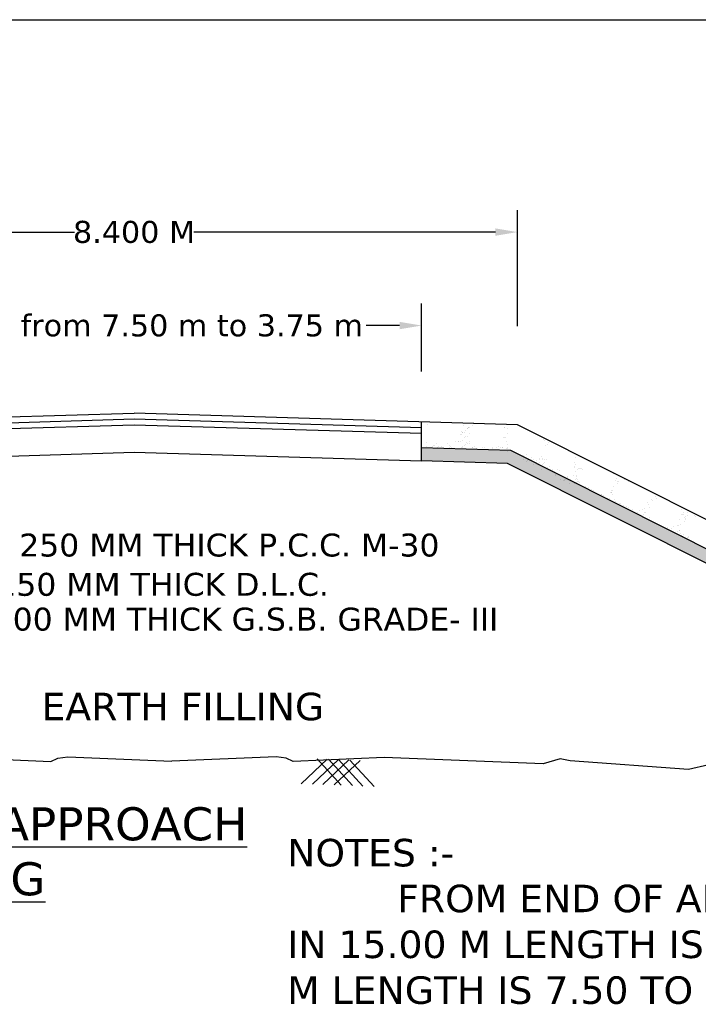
# Model space of a CAD drawing. Header units: inches. Extents: x -3872829669 to -3872768585, y -6658097132 to -6658060350.
# Tile 6 of 7: x -3872800506 to -3872785700, y -6658081841 to -6658060350. Entities that reach past the tile are written whole.
import ezdxf

# ---------------------------------------------------------------- set-up
doc = ezdxf.new("R2010")
doc.units = ezdxf.units.IN
doc.header["$MEASUREMENT"] = 0
doc.header["$PDMODE"] = 2
for name, color, linetype in [('CHNGE', 7, 'Continuous'), ('TEX', 7, 'Continuous'), ('TEXT', 7, 'Continuous')]:
    doc.layers.add(name, color=color, linetype=linetype)
doc.styles.get("Standard").update_dxf_attribs({"font": 'verdana.ttf', "height": 480})
doc.dimstyles.new('ISO-25--------1', dxfattribs={"dimtxt": 240, "dimasz": 480, "dimexe": 480, "dimexo": 480, "dimgap": 0.02, "dimtad": 0, "dimtih": 1, "dimtoh": 1, "dimdec": 0, "dimlfac": 8, "dimdsep": 46, "dimtxsty": 'Standard', "dimcen": 192, "dimclrd": 1, "dimclre": 1, "dimclrt": 1, "dimadec": 0, "dimazin": 0, "dimtfac": 1, "dimtdec": 0, "dimtmove": 2, "dimatfit": 3, "dimfxl": 300, "dimarcsym": 0})

# ---------------------------------------------------------------- blocks, each defined once
blk = doc.blocks.new('*D49')
at = {"color": 0, "lineweight": -2, "ltscale": 20, "transparency": 16777216}
for p, q in [((-3872806377.235899, -6658067039.707215), (-3872806377.235899, -6658064505.601197)), ((-3872789646.235899, -6658067039.707215), (-3872789646.235899, -6658064505.601197)), ((-3872805897.235899, -6658064985.601197), (-3872799313.622924, -6658064985.601197)), ((-3872790126.235899, -6658064985.601197), (-3872796709.848874, -6658064985.601197))]:
    blk.add_line(p, q, dxfattribs=at)
at = {"color": 0, "ltscale": 20, "transparency": 16777216}
for points in [[(-3872805897.235899, -6658064905.601197), (-3872805897.235899, -6658065065.601197), (-3872806377.235899, -6658064985.601197)], [(-3872790126.235899, -6658064905.601197), (-3872790126.235899, -6658065065.601197), (-3872789646.235899, -6658064985.601197)]]:
    blk.add_solid(points, dxfattribs=at)
at = {"layer": 'Defpoints', "color": 0, "ltscale": 20, "transparency": 16777216}
for p in [(-3872789646.235899, -6658064985.601197), (-3872806377.235899, -6658067519.707215), (-3872789646.235899, -6658067519.707215)]:
    blk.add_point(p, dxfattribs=at)
at = {"color": 0, "ltscale": 20, "transparency": 16777216, "insert": (-3872798011.735899, -6658064985.601197), "char_height": 480, "attachment_point": 5}
blk.add_mtext('8.400 M', dxfattribs=at)
blk = doc.blocks.new('*D50')
at = {"color": 0, "lineweight": -2, "ltscale": 20, "transparency": 16777216}
for p, q in [((-3872804285.860899, -6658068031.383977), (-3872804285.860899, -6658066545.907395)), ((-3872791737.610899, -6658068031.383977), (-3872791737.610899, -6658066545.907395)), ((-3872803805.860899, -6658067025.907395), (-3872803073.837833, -6658067025.907395)), ((-3872792217.610899, -6658067025.907395), (-3872792949.633965, -6658067025.907395))]:
    blk.add_line(p, q, dxfattribs=at)
at = {"color": 0, "ltscale": 20, "transparency": 16777216}
for points in [[(-3872803805.860899, -6658066945.907395), (-3872803805.860899, -6658067105.907395), (-3872804285.860899, -6658067025.907395)], [(-3872792217.610899, -6658066945.907395), (-3872792217.610899, -6658067105.907395), (-3872791737.610899, -6658067025.907395)]]:
    blk.add_solid(points, dxfattribs=at)
at = {"layer": 'Defpoints', "color": 0, "ltscale": 20, "transparency": 16777216}
for p in [(-3872791737.610899, -6658067025.907395), (-3872804285.860899, -6658068511.383977), (-3872791737.610899, -6658068511.383977)]:
    blk.add_point(p, dxfattribs=at)
at = {"color": 0, "ltscale": 20, "transparency": 16777216, "insert": (-3872798011.735899, -6658067025.907395), "char_height": 480, "attachment_point": 5}
blk.add_mtext('Varible from 7.50 m to 3.75 m', dxfattribs=at)

msp = doc.modelspace()

# ---------------------------------------------------------------- hatches: boundary and pattern name
at = {"layer": 'CHNGE'}
h = msp.add_hatch(dxfattribs=at)
h.set_pattern_fill('AR-SAND', color=0, scale=167.31, style=0)
h.set_pattern_definition([(142.5, (-3877192465.33, -6688419133.2), (10.5394187, 322.3768848), [0, -254.3112, 0, -284.427, 0, -271.87875]), (172.5, (-3877192465.33, -6688419133.2), (-296.1013406, 472.173258), [0, -137.1942, 0, -229.2147, 0, -87.83775]), (212.5, (-3877192259.54, -6688419133.2), (-521.027075, 0.9468162), [0, -83.655, 0, -301.158, 0, -393.1785]), (222.5, (-3877192259.54, -6688419133.2), (-502.955042, 146.843899), [0, -41.8275, 0, -197.4258, 0, -225.8685])])
h.paths.add_polyline_path([(-3872789860.684691, -6658070037.181791), (-3872791737.610899, -6658069980.874003), (-3872791737.610899, -6658069696.319046), (-3872789789.201761, -6658069754.771315), (-3872776933.902162, -6658076217.521439), (-3872777443.67458, -6658076279.590457)])

# ---------------------------------------------------------------- linework, layer by layer
at = {"layer": 'CHNGE', "color": 0}
for p, q in [((-3872806377.235899, -6658069189.950372), (-3872798011.735899, -6658068938.985372)), ((-3872789646.235899, -6658069189.950372), (-3872798011.735899, -6658068938.985372)), ((-3872804285.860899, -6658069252.691621), (-3872798011.735899, -6658069064.467874)), ((-3872804285.860899, -6658069378.174125), (-3872798011.735899, -6658069189.950372)), ((-3872798011.735899, -6658069064.467874), (-3872791737.610899, -6658069252.691621)), ((-3872798011.735899, -6658069189.950372), (-3872791737.610899, -6658069378.174125)), ((-3872791737.610899, -6658069980.874015), (-3872791737.610899, -6658069127.209123)), ((-3872791618.6397, -6658069178.114045), (-3872791618.6397, -6658069178.114045)), ((-3872791582.143258, -6658069135.651458), (-3872791582.143258, -6658069135.651458)), ((-3872790833.665599, -6658069201.461984), (-3872790833.665599, -6658069201.461984)), ((-3872790741.167754, -6658069265.646319), (-3872790741.167754, -6658069265.646319)), ((-3872790708.164486, -6658069255.393151), (-3872790708.164486, -6658069255.393151)), ((-3872790705.890799, -6658069243.172421), (-3872790705.890799, -6658069243.172421)), ((-3872790692.745253, -6658069241.264024), (-3872790692.745253, -6658069241.264024)), ((-3872790619.668612, -6658069200.435609), (-3872790619.668612, -6658069200.435609)), ((-3872790613.937972, -6658069167.858968), (-3872790613.937972, -6658069167.858968)), ((-3872790609.481389, -6658069164.966752), (-3872790609.481389, -6658069164.966752)), ((-3872789938.397214, -6658069256.795596), (-3872789938.397214, -6658069256.795596)), ((-3872789924.350186, -6658069244.592647), (-3872789924.350186, -6658069244.592647)), ((-3872789870.386972, -6658069265.749312), (-3872789870.386972, -6658069265.749312)), ((-3872776079.017054, -6658076010.603957), (-3872789646.235899, -6658069189.950372)), ((-3872790879.626369, -6658069412.509019), (-3872790879.626369, -6658069412.509019)), ((-3872790868.164796, -6658069346.55236), (-3872790868.164796, -6658069346.55236)), ((-3872790864.207133, -6658069398.379895), (-3872790864.207133, -6658069398.379895)), ((-3872790848.237567, -6658069353.608228), (-3872790848.237567, -6658069353.608228)), ((-3872790838.935308, -6658069362.650424), (-3872790838.935308, -6658069362.650424)), ((-3872790808.729905, -6658069475.126992), (-3872790808.729905, -6658069475.126992)), ((-3872790804.694423, -6658069359.340793), (-3872790804.694423, -6658069359.340793)), ((-3872790780.94327, -6658069322.08262), (-3872790780.94327, -6658069322.08262)), ((-3872790773.452951, -6658069452.653089), (-3872790773.452951, -6658069452.653089)), ((-3872790738.055989, -6658069440.057849), (-3872790738.055989, -6658069440.057849)), ((-3872790732.786278, -6658069278.869405), (-3872790732.786278, -6658069278.869405)), ((-3872790691.067555, -6658069374.300057), (-3872790691.067555, -6658069374.300057)), ((-3872789947.516553, -6658069472.1904), (-3872789947.516553, -6658069472.1904)), ((-3872789938.31269, -6658069461.529872), (-3872789938.31269, -6658069461.529872)), ((-3872789903.973413, -6658069477.922967), (-3872789903.973413, -6658069477.922967)), ((-3872789855.048826, -6658069385.232598), (-3872789855.048826, -6658069385.232598)), ((-3872789071.095204, -6658069491.502595), (-3872789071.095204, -6658069491.502595)), ((-3872789789.201761, -6658069754.771321), (-3872791737.610899, -6658069696.319047)), ((-3872791622.555713, -6658069660.71354), (-3872791622.555713, -6658069660.71354)), ((-3872791621.215076, -6658069588.546208), (-3872791621.215076, -6658069588.546208)), ((-3872791520.867482, -6658069698.245601), (-3872791520.867482, -6658069698.245601)), ((-3872791508.389517, -6658069675.120305), (-3872791508.389517, -6658069675.120305)), ((-3872791474.02765, -6658069653.318803), (-3872791474.02765, -6658069653.318803)), ((-3872791458.608416, -6658069639.189679), (-3872791458.608416, -6658069639.189679)), ((-3872791402.240492, -6658069591.339286), (-3872791402.240492, -6658069591.339286)), ((-3872791397.319129, -6658069683.660848), (-3872791397.319129, -6658069683.660848)), ((-3872791362.042176, -6658069661.18695), (-3872791362.042176, -6658069661.18695)), ((-3872791294.392535, -6658069674.093934), (-3872791294.392535, -6658069674.093934)), ((-3872791176.29727, -6658069599.479583), (-3872791176.29727, -6658069599.479583)), ((-3872791136.805593, -6658069684.134257), (-3872791136.805593, -6658069684.134257)), ((-3872791123.867033, -6658069636.314355), (-3872791123.867033, -6658069636.314355)), ((-3872791101.528639, -6658069661.660359), (-3872791101.528639, -6658069661.660359)), ((-3872791075.417951, -6658069676.887008), (-3872791075.417951, -6658069676.887008)), ((-3872790993.377392, -6658069551.095601), (-3872790993.377392, -6658069551.095601)), ((-3872790935.726946, -6658069556.033031), (-3872790935.726946, -6658069556.033031)), ((-3872790925.367152, -6658069560.049312), (-3872790925.367152, -6658069560.049312)), ((-3872790881.824008, -6658069565.781877), (-3872790881.824008, -6658069565.781877)), ((-3872790876.292055, -6658069684.607663), (-3872790876.292055, -6658069684.607663)), ((-3872790849.474726, -6658069685.027308), (-3872790849.474726, -6658069685.027308)), ((-3872790844.205019, -6658069523.838868), (-3872790844.205019, -6658069523.838868)), ((-3872790841.015098, -6658069662.133765), (-3872790841.015098, -6658069662.133765)), ((-3872790799.610726, -6658069643.046832), (-3872790799.610726, -6658069643.046832)), ((-3872790784.191492, -6658069628.91771), (-3872790784.191492, -6658069628.91771)), ((-3872790768.197141, -6658069580.741141), (-3872790768.197141, -6658069580.741141)), ((-3872790743.325698, -6658069601.246289), (-3872790743.325698, -6658069601.246289)), ((-3872790700.927629, -6658069552.620439), (-3872790700.927629, -6658069552.620439)), ((-3872790700.186896, -6658069589.694861), (-3872790700.186896, -6658069589.694861)), ((-3872790635.477742, -6658069684.000939), (-3872790635.477742, -6658069684.000939)), ((-3872790615.778519, -6658069685.081073), (-3872790615.778519, -6658069685.081073)), ((-3872790580.501563, -6658069662.607175), (-3872790580.501563, -6658069662.607175)), ((-3872790532.713972, -6658069702.339662), (-3872790532.713972, -6658069702.339662)), ((-3872790416.503157, -6658069686.794015), (-3872790416.503157, -6658069686.794015)), ((-3872790355.264979, -6658069685.554482), (-3872790355.264979, -6658069685.554482)), ((-3872790197.972587, -6658069699.464334), (-3872790197.972587, -6658069699.464334)), ((-3872790190.559933, -6658069694.934318), (-3872790190.559933, -6658069694.934318)), ((-3872790094.751443, -6658069686.027888), (-3872790094.751443, -6658069686.027888)), ((-3872790059.474487, -6658069663.55399), (-3872790059.474487, -6658069663.55399)), ((-3872790024.646138, -6658069678.631486), (-3872790024.646138, -6658069678.631486)), ((-3872789981.102994, -6658069684.364051), (-3872789981.102994, -6658069684.364051)), ((-3872789976.562948, -6658069693.907947), (-3872789976.562948, -6658069693.907947)), ((-3872789893.672796, -6658069557.926667), (-3872789893.672796, -6658069557.926667)), ((-3872789873.716283, -6658069706.196815), (-3872789873.716283, -6658069706.196815)), ((-3872789867.476126, -6658069699.32331), (-3872789867.476126, -6658069699.32331)), ((-3872789858.467683, -6658069619.293595), (-3872789858.467683, -6658069619.293595)), ((-3872789858.297049, -6658069692.067687), (-3872789858.297049, -6658069692.067687)), ((-3872789071.010227, -6658069514.132888), (-3872789071.010227, -6658069514.132888)), ((-3872789054.040655, -6658069535.906709), (-3872789054.040655, -6658069535.906709)), ((-3872789039.790289, -6658069636.025878), (-3872789039.790289, -6658069636.025878)), ((-3872789002.415739, -6658069514.7315), (-3872789002.415739, -6658069514.7315)), ((-3872788996.434025, -6658069611.875562), (-3872788996.434025, -6658069611.875562)), ((-3872788964.158898, -6658069585.269998), (-3872788964.158898, -6658069585.269998)), ((-3872788814.53916, -6658069616.569947), (-3872788814.53916, -6658069616.569947)), ((-3872804285.860899, -6658069980.874015), (-3872798011.735899, -6658069792.650268)), ((-3872798011.735899, -6658069792.650268), (-3872791737.610899, -6658069980.874015)), ((-3872791452.857241, -6658069707.199317), (-3872791452.857241, -6658069707.199317)), ((-3872791207.130896, -6658069712.611627), (-3872791207.130896, -6658069712.611627)), ((-3872790872.38951, -6658069709.736302), (-3872790872.38951, -6658069709.736302)), ((-3872790548.133206, -6658069716.468783), (-3872790548.133206, -6658069716.468783)), ((-3872789863.737391, -6658069780.482039), (-3872789863.737391, -6658069780.482039)), ((-3872776834.227688, -6658076267.630837), (-3872789789.201761, -6658069754.771321)), ((-3872789522.946981, -6658069863.980458), (-3872789522.946981, -6658069863.980458)), ((-3872789455.336363, -6658069847.667487), (-3872789455.336363, -6658069847.667487)), ((-3872789345.775389, -6658069912.203828), (-3872789345.775389, -6658069912.203828)), ((-3872789120.52426, -6658069892.747903), (-3872789120.52426, -6658069892.747903)), ((-3872788381.710702, -6658069911.150428), (-3872788381.710702, -6658069911.150428)), ((-3872789860.684691, -6658070037.181798), (-3872791737.610899, -6658069980.874015)), ((-3872777628.820455, -6658076186.512008), (-3872789860.684691, -6658070037.181798)), ((-3872789515.519553, -6658069939.754838), (-3872789515.519553, -6658069939.754838)), ((-3872789443.040423, -6658069991.36692), (-3872789443.040423, -6658069991.36692)), ((-3872789429.458033, -6658069975.463981), (-3872789429.458033, -6658069975.463981)), ((-3872789412.783165, -6658069955.087308), (-3872789412.783165, -6658069955.087308)), ((-3872789400.916567, -6658069940.754966), (-3872789400.916567, -6658069940.754966)), ((-3872789332.322079, -6658069941.353578), (-3872789332.322079, -6658069941.353578)), ((-3872789305.846859, -6658070048.854712), (-3872789305.846859, -6658070048.854712)), ((-3872789288.404878, -6658069941.736836), (-3872789288.404878, -6658069941.736836)), ((-3872789228.646059, -6658069981.198281), (-3872789228.646059, -6658069981.198281)), ((-3872789184.489493, -6658070033.594193), (-3872789184.489493, -6658070033.594193)), ((-3872789173.80189, -6658069942.736962), (-3872789173.80189, -6658069942.736962)), ((-3872789170.907101, -6658070017.691251), (-3872789170.907101, -6658070017.691251)), ((-3872789154.153763, -6658069923.808572), (-3872789154.153763, -6658069923.808572)), ((-3872789106.110763, -6658070053.377088), (-3872789106.110763, -6658070053.377088)), ((-3872789105.207403, -6658069943.33558), (-3872789105.207403, -6658069943.33558)), ((-3872789097.56217, -6658069931.815372), (-3872789097.56217, -6658069931.815372)), ((-3872789079.492583, -6658070044.18154), (-3872789079.492583, -6658070044.18154)), ((-3872789061.290199, -6658069943.718835), (-3872789061.290199, -6658069943.718835)), ((-3872789047.217457, -6658070017.575976), (-3872789047.217457, -6658070017.575976)), ((-3872789010.963288, -6658069957.284244), (-3872789010.963288, -6658069957.284244)), ((-3872788996.549788, -6658070117.91343), (-3872788996.549788, -6658070117.91343)), ((-3872788937.053642, -6658070108.682826), (-3872788937.053642, -6658070108.682826)), ((-3872788400.01571, -6658070019.302285), (-3872788400.01571, -6658070019.302285)), ((-3872788394.84534, -6658070125.772092), (-3872788394.84534, -6658070125.772092)), ((-3872788390.964857, -6658070100.697858), (-3872788390.964857, -6658070100.697858)), ((-3872788386.064854, -6658070067.829909), (-3872788386.064854, -6658070067.829909)), ((-3872789112.686032, -6658070158.020875), (-3872789112.686032, -6658070158.020875)), ((-3872788998.083045, -6658070159.020997), (-3872788998.083045, -6658070159.020997)), ((-3872788990.047466, -6658070150.88334), (-3872788990.047466, -6658070150.88334)), ((-3872788929.488555, -6658070159.619615), (-3872788929.488555, -6658070159.619615)), ((-3872788885.571354, -6658070160.002872), (-3872788885.571354, -6658070160.002872)), ((-3872788879.420459, -6658070186.907876), (-3872788879.420459, -6658070186.907876)), ((-3872788862.392463, -6658070229.055799), (-3872788862.392463, -6658070229.055799)), ((-3872788830.117336, -6658070202.450234), (-3872788830.117336, -6658070202.450234)), ((-3872788818.423855, -6658070294.889434), (-3872788818.423855, -6658070294.889434)), ((-3872788804.841464, -6658070278.986495), (-3872788804.841464, -6658070278.986495)), ((-3872788770.968367, -6658070161.002994), (-3872788770.968367, -6658070161.002994)), ((-3872788756.88516, -6658070259.086688), (-3872788756.88516, -6658070259.086688)), ((-3872788731.496534, -6658070193.110616), (-3872788731.496534, -6658070193.110616)), ((-3872788719.953517, -6658070293.557084), (-3872788719.953517, -6658070293.557084)), ((-3872788647.324188, -6658070323.623031), (-3872788647.324188, -6658070323.623031)), ((-3872788559.872925, -6658070337.116708), (-3872788559.872925, -6658070337.116708)), ((-3872788546.290529, -6658070321.213765), (-3872788546.290529, -6658070321.213765)), ((-3872788422.073057, -6658070304.1671), (-3872788422.073057, -6658070304.1671)), ((-3872788375.263972, -6658070213.007598), (-3872788375.263972, -6658070213.007598)), ((-3872788356.695101, -6658070322.796081), (-3872788356.695101, -6658070322.796081)), ((-3872788356.109165, -6658070300.724044), (-3872788356.109165, -6658070300.724044)), ((-3872788337.105711, -6658070174.996499), (-3872788337.105711, -6658070174.996499)), ((-3872788317.807108, -6658070142.709266), (-3872788317.807108, -6658070142.709266)), ((-3872788297.985145, -6658070149.378196), (-3872788297.985145, -6658070149.378196)), ((-3872788274.006104, -6658070147.356404), (-3872788274.006104, -6658070147.356404)), ((-3872788258.623711, -6658070144.635072), (-3872788258.623711, -6658070144.635072)), ((-3872788237.28055, -6658070167.375733), (-3872788237.28055, -6658070167.375733)), ((-3872787554.751333, -6658070261.689996), (-3872787554.751333, -6658070261.689996)), ((-3872788709.852509, -6658070376.28691), (-3872788709.852509, -6658070376.28691)), ((-3872788645.29234, -6658070413.930053), (-3872788645.29234, -6658070413.930053)), ((-3872788623.981825, -6658070412.17859), (-3872788623.981825, -6658070412.17859)), ((-3872788613.017211, -6658070387.324489), (-3872788613.017211, -6658070387.324489)), ((-3872788595.249521, -6658070377.287036), (-3872788595.249521, -6658070377.287036)), ((-3872788530.194857, -6658070392.617478), (-3872788530.194857, -6658070392.617478)), ((-3872788526.655034, -6658070377.88565), (-3872788526.655034, -6658070377.88565)), ((-3872788502.853396, -6658070478.431344), (-3872788502.853396, -6658070478.431344)), ((-3872788482.73783, -6658070378.268907), (-3872788482.73783, -6658070378.268907)), ((-3872788407.659559, -6658070464.796285), (-3872788407.659559, -6658070464.796285)), ((-3872788386.662938, -6658070382.651317), (-3872788386.662938, -6658070382.651317)), ((-3872788365.430895, -6658070454.40586), (-3872788365.430895, -6658070454.40586)), ((-3872788354.088477, -6658070366.870172), (-3872788354.088477, -6658070366.870172)), ((-3872788331.660124, -6658070386.661656), (-3872788331.660124, -6658070386.661656)), ((-3872788327.814662, -6658070437.77271), (-3872788327.814662, -6658070437.77271)), ((-3872788315.631635, -6658070427.551209), (-3872788315.631635, -6658070427.551209)), ((-3872788286.433888, -6658070456.948293), (-3872788286.433888, -6658070456.948293)), ((-3872788155.204563, -6658070531.863557), (-3872788155.204563, -6658070531.863557)), ((-3872787554.185267, -6658070539.735246), (-3872787554.185267, -6658070539.735246)), ((-3872787507.08193, -6658070405.537721), (-3872787507.08193, -6658070405.537721)), ((-3872787479.893451, -6658070366.003129), (-3872787479.893451, -6658070366.003129)), ((-3872787454.858473, -6658070429.868707), (-3872787454.858473, -6658070429.868707)), ((-3872787452.666164, -6658070463.420564), (-3872787452.666164, -6658070463.420564)), ((-3872787436.126126, -6658070439.343385), (-3872787436.126126, -6658070439.343385)), ((-3872787309.010942, -6658070390.122134), (-3872787309.010942, -6658070390.122134)), ((-3872787220.825539, -6658070438.494397), (-3872787220.825539, -6658070438.494397)), ((-3872788092.843322, -6658070567.549813), (-3872788092.843322, -6658070567.549813)), ((-3872788022.992575, -6658070603.933141), (-3872788022.992575, -6658070603.933141)), ((-3872787986.267019, -6658070623.95247), (-3872787986.267019, -6658070623.95247)), ((-3872787813.65692, -6658070718.043315), (-3872787813.65692, -6658070718.043315)), ((-3872787807.977172, -6658070705.853787), (-3872787807.977172, -6658070705.853787)), ((-3872787758.980071, -6658070735.744973), (-3872787758.980071, -6658070735.744973)), ((-3872787615.324845, -6658070662.446544), (-3872787615.324845, -6658070662.446544)), ((-3872787599.268068, -6658070620.823113), (-3872787599.268068, -6658070620.823113)), ((-3872787597.616045, -6658070675.934701), (-3872787597.616045, -6658070675.934701)), ((-3872787589.972723, -6658070673.589931), (-3872787589.972723, -6658070673.589931)), ((-3872787579.446102, -6658070627.492049), (-3872787579.446102, -6658070627.492049)), ((-3872787573.944234, -6658070714.479478), (-3872787573.944234, -6658070714.479478)), ((-3872786635.064747, -6658070755.991887), (-3872786635.064747, -6658070755.991887)), ((-3872787681.444935, -6658070790.112895), (-3872787681.444935, -6658070790.112895)), ((-3872787635.64104, -6658070796.859216), (-3872787635.64104, -6658070796.859216)), ((-3872787532.117506, -6658070821.181727), (-3872787532.117506, -6658070821.181727)), ((-3872787513.23968, -6658070864.177112), (-3872787513.23968, -6658070864.177112)), ((-3872787415.129189, -6658070919.142545), (-3872787415.129189, -6658070919.142545)), ((-3872787388.587912, -6658070916.606223), (-3872787388.587912, -6658070916.606223)), ((-3872787321.569515, -6658070950.619908), (-3872787321.569515, -6658070950.619908)), ((-3872787265.248878, -6658070977.720466), (-3872787265.248878, -6658070977.720466)), ((-3872786811.146757, -6658070885.979865), (-3872786811.146757, -6658070885.979865)), ((-3872786795.213974, -6658070935.847535), (-3872786795.213974, -6658070935.847535)), ((-3872786711.881845, -6658070825.143064), (-3872786711.881845, -6658070825.143064)), ((-3872786691.774657, -6658070849.966823), (-3872786691.774657, -6658070849.966823)), ((-3872786619.036255, -6658070796.881434), (-3872786619.036255, -6658070796.881434)), ((-3872787231.222867, -6658071000.375245), (-3872787231.222867, -6658071000.375245)), ((-3872787142.847518, -6658071045.038362), (-3872787142.847518, -6658071045.038362)), ((-3872787018.195749, -6658071097.467473), (-3872787018.195749, -6658071097.467473)), ((-3872786972.154955, -6658071072.866517), (-3872786972.154955, -6658071072.866517)), ((-3872786930.328225, -6658071179.568761), (-3872786930.328225, -6658071179.568761)), ((-3872786914.520761, -6658071048.294215), (-3872786914.520761, -6658071048.294215)), ((-3872786894.856718, -6658071158.581706), (-3872786894.856718, -6658071158.581706)), ((-3872786880.729023, -6658071098.936963), (-3872786880.729023, -6658071098.936963)), ((-3872786874.540525, -6658071024.16904), (-3872786874.540525, -6658071024.16904)), ((-3872786860.90706, -6658071105.605893), (-3872786860.90706, -6658071105.605893)), ((-3872786770.178998, -6658070999.713117), (-3872786770.178998, -6658070999.713117)), ((-3872786058.310444, -6658071050.513345), (-3872786058.310444, -6658071050.513345)), ((-3872786056.326343, -6658071139.932817), (-3872786056.326343, -6658071139.932817)), ((-3872786036.504379, -6658071146.601747), (-3872786036.504379, -6658071146.601747)), ((-3872786033.275465, -6658071114.378921), (-3872786033.275465, -6658071114.378921)), ((-3872786017.246973, -6658071155.268468), (-3872786017.246973, -6658071155.268468)), ((-3872785971.097525, -6658071186.86556), (-3872785971.097525, -6658071186.86556)), ((-3872785929.46577, -6658071182.613984), (-3872785929.46577, -6658071182.613984)), ((-3872785924.850487, -6658071108.148139), (-3872785924.850487, -6658071108.148139)), ((-3872785792.638496, -6658071180.217723), (-3872785792.638496, -6658071180.217723)), ((-3872785755.912943, -6658071200.237052), (-3872785755.912943, -6658071200.237052)), ((-3872786772.455359, -6658071225.899608), (-3872786772.455359, -6658071225.899608)), ((-3872786231.425479, -6658071420.653733), (-3872786231.425479, -6658071420.653733)), ((-3872786152.361227, -6658071398.989697), (-3872786152.361227, -6658071398.989697)), ((-3872786133.756205, -6658071385.891536), (-3872786133.756205, -6658071385.891536)), ((-3872786114.75275, -6658071260.163997), (-3872786114.75275, -6658071260.163997)), ((-3872786092.607712, -6658071364.093713), (-3872786092.607712, -6658071364.093713)), ((-3872786008.679373, -6658071222.326333), (-3872786008.679373, -6658071222.326333)), ((-3872785990.100979, -6658071312.593102), (-3872785990.100979, -6658071312.593102)), ((-3872785975.420248, -6658071261.970717), (-3872785975.420248, -6658071261.970717)), ((-3872785971.953821, -6658071242.345666), (-3872785971.953821, -6658071242.345666)), ((-3872786370.365671, -6658071431.253549), (-3872786370.365671, -6658071431.253549)), ((-3872786277.411431, -6658071459.189973), (-3872786277.411431, -6658071459.189973)), ((-3872786255.749651, -6658071545.573449), (-3872786255.749651, -6658071545.573449)), ((-3872786162.189981, -6658071577.050813), (-3872786162.189981, -6658071577.050813)), ((-3872786154.072397, -6658071520.304208), (-3872786154.072397, -6658071520.304208)), ((-3872786142.368014, -6658071583.719747), (-3872786142.368014, -6658071583.719747)), ((-3872786110.534497, -6658071505.691941), (-3872786110.534497, -6658071505.691941)), ((-3872786099.213489, -6658071492.723313), (-3872786099.213489, -6658071492.723313)), ((-3872786085.499521, -6658071569.557523), (-3872786085.499521, -6658071569.557523)), ((-3872786069.471031, -6658071610.44707), (-3872786069.471031, -6658071610.44707)), ((-3872786035.329408, -6658071619.731978), (-3872786035.329408, -6658071619.731978)), ((-3872786031.671038, -6658071587.622109), (-3872786031.671038, -6658071587.622109)), ((-3872785907.019266, -6658071640.051225), (-3872785907.019266, -6658071640.051225)), ((-3872785941.769734, -6658071651.209342), (-3872785941.769734, -6658071651.209342)), ((-3872785921.947771, -6658071657.878272), (-3872785921.947771, -6658071657.878272)), ((-3872794363.996859, -6658077025.86338), (-3872793795.296383, -6658076489.683285)), ((-3872794116.193251, -6658077035.279922), (-3872793547.492774, -6658076499.099827)), ((-3872793491.095665, -6658077059.033627), (-3872794017.465177, -6658076481.240873)), ((-3872793894.024458, -6658077043.722334), (-3872793325.323981, -6658076507.54224)), ((-3872793243.292059, -6658077068.450165), (-3872793769.661572, -6658076490.657412)), ((-3872793646.220853, -6658077053.138866), (-3872793077.520376, -6658076516.958773)), ((-3872793021.123267, -6658077076.892582), (-3872793547.492774, -6658076499.099827)), ((-3872792773.319657, -6658077086.309118), (-3872793299.689169, -6658076508.516361))]:
    msp.add_line(p, q, dxfattribs=at)
for points in [[(-3872818626.020192, -6658076802.952669), (-3872818626.020192, -6658076802.952669), (-3872818160.751002, -6658076859.603046), (-3872814660.731867, -6658076502.291126), (-3872813875.618956, -6658076569.866438), (-3872811609.815984, -6658076718.781561), (-3872809339.453926, -6658076513.012465), (-3872808455.688856, -6658076718.781561), (-3872805876.663359, -6658076527.95816), (-3872805657.291194, -6658076481.315443), (-3872805281.304524, -6658076593.933002), (-3872801814.427908, -6658076457.279505), (-3872799828.862619, -6658076540.920151), (-3872799676.257385, -6658076464.738117), (-3872799456.17419, -6658076441.078644), (-3872797184.56902, -6658076531.618759)], [(-3872777675.043432, -6658076709.874208), (-3872779708.406169, -6658076502.291126), (-3872780493.519081, -6658076569.866438), (-3872782759.322055, -6658076718.781561), (-3872785029.684111, -6658076513.012465), (-3872785913.449182, -6658076718.781561), (-3872788492.474674, -6658076527.95816), (-3872788711.84684, -6658076481.315443), (-3872789087.833514, -6658076593.933002), (-3872792554.710129, -6658076457.279505), (-3872794540.275419, -6658076540.920151), (-3872794692.880652, -6658076464.738117), (-3872794912.963847, -6658076441.078644), (-3872797184.56902, -6658076531.618759)]]:
    msp.add_lwpolyline(points, dxfattribs=at)
at = {"layer": 'TEX', "color": 0, "ltscale": 20}
msp.add_line((-3872829668.682775, -6658060350), (-3872769526.218285, -6658060350), dxfattribs=at)

# ---------------------------------------------------------------- texts
at = {"layer": 'CHNGE', "color": 0, "attachment_point": 1}
for s, insert, char_height, width in [('250 MM THICK P.C.C. M-30', (-3872800515.459064, -6658071566.54506), 500, 34586.08673989), ('150 MM THICK D.L.C.', (-3872801015.459064, -6658072423.412055), 500, 12924.73740766), ('300 MM THICK G.S.B. GRADE- III', (-3872801095.459064, -6658073183.412055), 500, 12924.73740766), ('EARTH FILLING', (-3872800030.396384, -6658075040.126308), 600, 34586.08673989), ('NOTES :-\\P^IFROM END OF ABUTMENT ON BOTH SIDES CRUST WIDTH IN 15.00 M LENGTH IS 7.50 M AND REDUCES FROM NEXT 15.00 M LENGTH IS 7.50 TO 3.75 M. AND FURTHER AHEAD 3.75 M.', (-3872794670, -6658078230), 600, 26266.97074998)]:
    msp.add_mtext(s, dxfattribs=dict(at, insert=insert, char_height=char_height, width=width))
at = {"layer": 'TEXT', "color": 0, "insert": (-3872804100, -6658077540), "char_height": 720, "width": 19453.96964406, "attachment_point": 2}
msp.add_mtext('{\\LTYPICAL X-SECTION OF APPROACH ROAD IN FILLING}', dxfattribs=at)

# ---------------------------------------------------------------- dimensions: what is measured, and where the dimension line sits
at = {"color": 0, "ltscale": 20}
for base, p1, p2, text, picture, middle in [((-3872789646.235899, -6658064985.601197), (-3872806377.235899, -6658067519.707215), (-3872789646.235899, -6658067519.707215), '8.400 M', '*D49', (-3872798011.735899, -6658064985.601197)), ((-3872791737.610899, -6658067025.907395), (-3872804285.860899, -6658068511.383977), (-3872791737.610899, -6658068511.383977), 'Varible from 7.50 m to 3.75 m', '*D50', (-3872798011.735899, -6658067025.907395))]:
    dim = msp.add_linear_dim(base=base, p1=p1, p2=p2, text=text, dimstyle='ISO-25--------1', override={"dimclrd": 0, "dimclre": 0, "dimclrt": 0}, dxfattribs=at)
    dim.commit()
    dim.dimension.update_dxf_attribs({"geometry": picture, "text_midpoint": middle})

doc.saveas('drawing.dxf')
